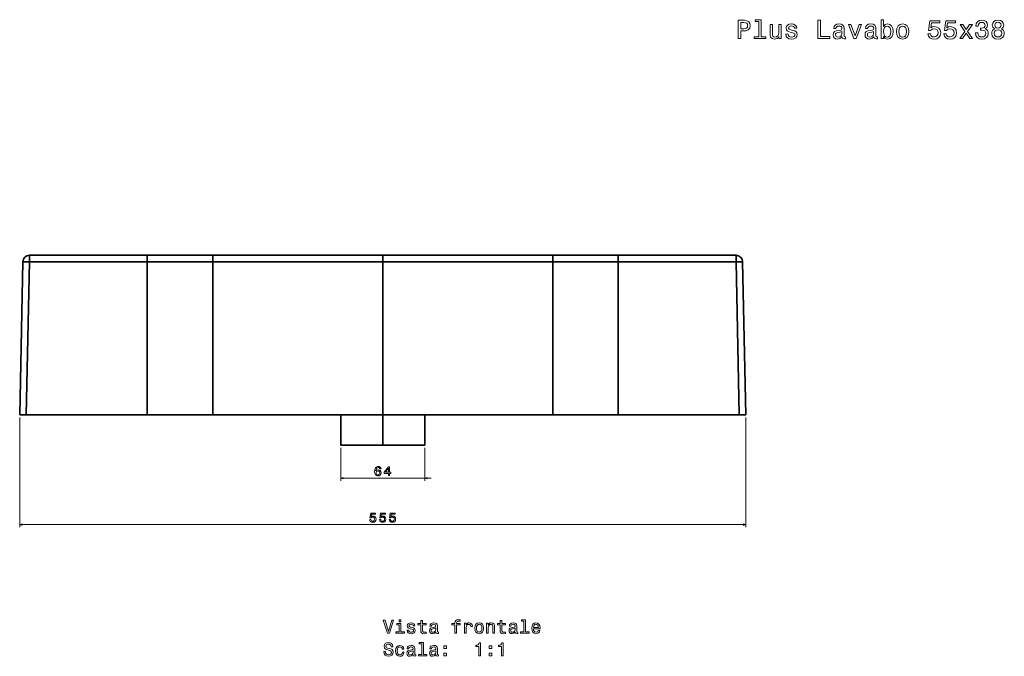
# Model space of a CAD drawing. Extents: x 317 to 1914, y 39 to 1273.
# Tile 4 of 5: x 317 to 1070, y 786 to 1273. Entities that reach past the tile are written whole.
import ezdxf

# ---------------------------------------------------------------- set-up
doc = ezdxf.new("R2010")
doc.units = 0

msp = doc.modelspace()

# ---------------------------------------------------------------- linework, layer by layer
at = {"color": 7, "lineweight": 35}
for p, q in [((414.5, 1092.46), (324.4, 1092.46)), ((414.5, 1092.46), (324.4, 1092.46)), ((464.5, 1092.46), (414.5, 1092.46)), ((414.5, 1092.46), (464.5, 1092.46)), ((594.5, 1092.46), (464.5, 1092.46)), ((594.5, 1092.46), (464.5, 1092.46)), ((724.5, 1092.46), (594.5, 1092.46)), ((594.5, 1092.46), (724.5, 1092.46)), ((774.5, 1092.46), (724.5, 1092.46)), ((774.5, 1092.46), (724.5, 1092.46)), ((864.6, 1092.46), (774.5, 1092.46)), ((774.5, 1092.46), (864.6, 1092.46)), ((319.4, 1087.57), (316.94, 970.46)), ((319.4, 1087.57), (316.94, 970.46)), ((321.94, 970.46), (324.4, 1087.57)), ((321.94, 970.46), (324.4, 1087.57)), ((324.4, 1087.57), (414.5, 1087.57)), ((324.4, 1087.57), (414.5, 1087.57)), ((464.5, 1087.57), (414.5, 1087.57)), ((414.5, 1087.57), (414.5, 970.46)), ((414.5, 1087.57), (464.5, 1087.57)), ((414.5, 1087.57), (414.5, 970.46)), ((464.5, 970.46), (464.5, 1087.57)), ((464.5, 1087.57), (594.5, 1087.57)), ((464.5, 970.46), (464.5, 1087.57)), ((464.5, 1087.57), (594.5, 1087.57)), ((594.5, 1087.57), (594.5, 970.46)), ((724.5, 1087.57), (594.5, 1087.57)), ((594.5, 1087.57), (594.5, 970.46)), ((594.5, 1087.57), (724.5, 1087.57)), ((724.5, 970.46), (724.5, 1087.57)), ((724.5, 970.46), (724.5, 1087.57)), ((724.5, 1087.57), (774.5, 1087.57)), ((724.5, 1087.57), (774.5, 1087.57)), ((774.5, 1087.57), (774.5, 970.46)), ((864.6, 1087.57), (774.5, 1087.57)), ((774.5, 1087.57), (774.5, 970.46)), ((774.5, 1087.57), (864.6, 1087.57)), ((867.06, 970.46), (864.6, 1087.57)), ((864.6, 1087.57), (867.06, 970.46)), ((869.6, 1087.57), (872.06, 970.46)), ((869.6, 1087.57), (872.06, 970.46)), ((872.06, 970.46), (869.6, 1087.57)), ((321.94, 970.46), (414.5, 970.46)), ((414.5, 970.46), (321.94, 970.46)), ((321.94, 970.46), (414.5, 970.46)), ((340.12, 970.46), (414.5, 970.46)), ((414.5, 970.46), (340.12, 970.46)), ((464.5, 970.46), (414.5, 970.46)), ((464.5, 970.46), (414.5, 970.46)), ((414.5, 970.46), (464.5, 970.46)), ((414.5, 970.46), (464.5, 970.46)), ((464.5, 970.46), (414.5, 970.46)), ((464.5, 970.46), (509.38, 970.46)), ((594.5, 970.46), (464.5, 970.46)), ((464.5, 970.46), (594.5, 970.46)), ((594.5, 970.46), (464.5, 970.46)), ((464.5, 970.46), (513.81, 970.46)), ((513.88, 970.46), (562.35, 970.46)), ((514.41, 970.46), (562.35, 970.46)), ((562.35, 947.46), (562.35, 970.47)), ((562.35, 947.46), (562.35, 970.47)), ((594.5, 970.47), (594.5, 947.46)), ((594.5, 970.47), (594.5, 947.46)), ((594.5, 970.46), (724.5, 970.46)), ((594.5, 970.46), (724.5, 970.46)), ((724.5, 970.46), (594.5, 970.46)), ((626.65, 947.46), (626.65, 970.47)), ((626.65, 947.46), (626.65, 970.47)), ((675.12, 970.46), (626.65, 970.46)), ((626.65, 970.46), (674.59, 970.46)), ((724.5, 970.46), (675.19, 970.46)), ((724.5, 970.46), (679.62, 970.46)), ((724.5, 970.46), (774.5, 970.46)), ((774.5, 970.46), (724.5, 970.46)), ((774.5, 970.46), (724.5, 970.46)), ((724.5, 970.46), (774.5, 970.46)), ((724.5, 970.46), (774.5, 970.46)), ((774.5, 970.46), (848.88, 970.46)), ((774.5, 970.46), (867.06, 970.46)), ((867.06, 970.46), (774.5, 970.46)), ((867.06, 970.46), (774.5, 970.46)), ((848.88, 970.46), (774.5, 970.46)), ((594.5, 947.46), (562.35, 947.46)), ((562.35, 947.46), (594.5, 947.46)), ((594.5, 947.46), (562.35, 947.46)), ((572.14, 947.46), (594.5, 947.46)), ((572.14, 947.46), (594.5, 947.46)), ((594.5, 947.46), (572.14, 947.46)), ((594.5, 947.46), (616.86, 947.46)), ((616.86, 947.46), (594.5, 947.46)), ((594.5, 947.46), (626.65, 947.46)), ((594.5, 947.46), (626.65, 947.46)), ((626.65, 947.46), (594.5, 947.46)), ((616.86, 947.46), (594.5, 947.46))]:
    msp.add_line(p, q, dxfattribs=at)
at = {"color": 7, "lineweight": 35, "ltscale": 0.122382}
for p, q in [((324.4, 1092.46), (324.4, 1087.57)), ((324.4, 1087.57), (324.4, 1092.46)), ((414.5, 1092.46), (414.5, 1087.57)), ((414.5, 1087.57), (414.5, 1092.46)), ((464.5, 1087.57), (464.5, 1092.46)), ((464.5, 1092.46), (464.5, 1087.57)), ((594.5, 1092.46), (594.5, 1087.57)), ((594.5, 1087.57), (594.5, 1092.46)), ((724.5, 1087.57), (724.5, 1092.46)), ((724.5, 1092.46), (724.5, 1087.57)), ((774.5, 1092.46), (774.5, 1087.57)), ((774.5, 1087.57), (774.5, 1092.46)), ((864.6, 1087.57), (864.6, 1092.46)), ((864.6, 1092.46), (864.6, 1087.57))]:
    msp.add_line(p, q, dxfattribs=at)
at = {"color": 7, "lineweight": 35, "ltscale": 0.124973}
for p, q in [((321.94, 970.46), (316.94, 970.46)), ((316.94, 970.46), (321.94, 970.46)), ((316.94, 970.46), (321.94, 970.46)), ((872.06, 970.46), (867.06, 970.46)), ((867.06, 970.46), (872.06, 970.46)), ((872.06, 970.46), (867.06, 970.46))]:
    msp.add_line(p, q, dxfattribs=at)
at = {"color": 7, "lineweight": 13}
for p, q in [((316.94, 968.46), (316.94, 884.64)), ((872.06, 968.46), (872.06, 884.64)), ((562.35, 945.46), (562.35, 920.08)), ((626.65, 945.46), (626.65, 920.08)), ((562.35, 922.08), (631.65, 922.08)), ((316.94, 886.64), (872.06, 886.64))]:
    msp.add_line(p, q, dxfattribs=at)
at = {"color": 7, "lineweight": 35, "ltscale": 0.249049}
msp.add_line((340.12, 970.46), (330.15, 970.46), dxfattribs=at)
at = {"color": 7, "lineweight": 35, "ltscale": 0.140501}
msp.add_line((330.75, 970.46), (336.37, 970.46), dxfattribs=at)
at = {"color": 7, "lineweight": 35, "ltscale": 0.110962}
for p, q in [((509.38, 970.46), (513.81, 970.46)), ((679.62, 970.46), (675.19, 970.46))]:
    msp.add_line(p, q, dxfattribs=at)
at = {"color": 7, "lineweight": 35, "ltscale": 0.014989}
for p, q in [((513.81, 970.46), (514.41, 970.46)), ((675.19, 970.46), (674.59, 970.46))]:
    msp.add_line(p, q, dxfattribs=at)
at = {"color": 7, "lineweight": 35, "ltscale": 0.249048}
msp.add_line((858.85, 970.46), (848.88, 970.46), dxfattribs=at)
at = {"color": 7, "lineweight": 35, "ltscale": 0.1405}
msp.add_line((852.63, 970.46), (858.25, 970.46), dxfattribs=at)
at = {"color": 7, "lineweight": 13}
for points in [[(882.07, 1271.03), (882.07, 1259.53), (878.42, 1259.53), (878.42, 1258.04), (887.48, 1258.04), (887.48, 1259.53), (883.85, 1259.53), (883.85, 1272.52), (879.29, 1272.52), (879.29, 1271.03)], [(977.37, 1259.71), (978.68, 1258.16), (980.47, 1257.66), (982.17, 1258.04), (983.52, 1259.19), (984.37, 1261.02), (984.69, 1263.46), (984.37, 1265.91), (983.5, 1267.72), (982.17, 1268.85), (980.47, 1269.25), (978.7, 1268.73), (977.97, 1268.08), (977.37, 1267.22), (977.37, 1272.52), (975.59, 1272.52), (975.59, 1258.04), (977.37, 1258.04)], [(866.32, 1258.04), (868.17, 1258.04), (868.17, 1263.95), (870.23, 1263.95), (872.31, 1264.05), (873.96, 1264.76), (875.03, 1266.13), (875.39, 1268), (875.11, 1269.74), (874.3, 1271.01), (872.97, 1271.78), (871.16, 1272.04), (866.32, 1272.04)], [(870.65, 1270.32), (871.86, 1270.2), (872.75, 1269.82), (873.28, 1269.11), (873.46, 1268), (873.26, 1266.83), (872.71, 1266.13), (871.78, 1265.76), (870.51, 1265.66), (868.17, 1265.66), (868.17, 1270.32)], [(899.04, 1268.87), (897.26, 1268.87), (897.26, 1262.62), (897.06, 1261.17), (896.47, 1260.12), (895.57, 1259.47), (894.38, 1259.27), (893.43, 1259.43), (892.82, 1259.91), (892.48, 1260.74), (892.4, 1261.91), (892.4, 1268.87), (890.62, 1268.87), (890.62, 1261.75), (890.68, 1260.32), (891.07, 1259.13), (892.24, 1258.04), (894.11, 1257.66), (895.12, 1257.8), (895.99, 1258.16), (896.74, 1258.78), (897.34, 1259.69), (897.34, 1258.04), (899.04, 1258.04)], [(908.13, 1264.35), (906.42, 1264.76), (905.15, 1265.22), (904.72, 1266.17), (904.85, 1266.83), (905.27, 1267.32), (905.96, 1267.62), (906.94, 1267.74), (907.89, 1267.62), (908.64, 1267.26), (909.12, 1266.71), (909.32, 1265.99), (911.06, 1265.99), (911.06, 1266.03), (910.76, 1267.34), (909.93, 1268.37), (908.64, 1269.01), (906.94, 1269.25), (905.23, 1269.01), (903.98, 1268.35), (903.19, 1267.36), (902.95, 1266.11), (903.13, 1264.9), (903.7, 1264.05), (904.62, 1263.44), (905.98, 1263.02), (907.95, 1262.54), (909.16, 1262.03), (909.49, 1261.63), (909.61, 1261.02), (909.43, 1260.28), (908.94, 1259.71), (908.15, 1259.35), (907.11, 1259.23), (906, 1259.35), (905.19, 1259.77), (904.64, 1260.46), (904.42, 1261.41), (902.71, 1261.41), (902.99, 1259.79), (903.82, 1258.62), (905.13, 1257.92), (906.94, 1257.66), (908.84, 1257.92), (910.23, 1258.62), (911.08, 1259.75), (911.38, 1261.23), (911.16, 1262.5), (910.53, 1263.36), (909.51, 1263.93)], [(927.2, 1258.04), (936.19, 1258.04), (936.19, 1259.73), (929.05, 1259.73), (929.05, 1272.04), (927.2, 1272.04)], [(945.7, 1259.45), (945.7, 1259.39), (945.8, 1258.7), (946.1, 1258.22), (947.37, 1257.84), (948.36, 1258), (948.36, 1259.37), (947.94, 1259.31), (947.37, 1259.57), (947.27, 1260.38), (947.27, 1265.99), (947.03, 1267.42), (946.32, 1268.43), (945.09, 1269.03), (943.36, 1269.25), (941.66, 1269.01), (940.41, 1268.33), (939.62, 1267.26), (939.36, 1265.85), (939.36, 1265.72), (940.96, 1265.72), (941.1, 1266.57), (941.54, 1267.18), (942.27, 1267.54), (943.3, 1267.68), (944.28, 1267.58), (944.99, 1267.28), (945.41, 1266.75), (945.55, 1266.03), (945.47, 1265.18), (945.15, 1264.76), (944.34, 1264.55), (942.83, 1264.39), (941.1, 1264.03), (939.87, 1263.38), (939.14, 1262.38), (938.92, 1260.88), (939.12, 1259.55), (939.74, 1258.56), (940.75, 1257.94), (942.15, 1257.72), (944.02, 1258.14)], [(954.65, 1258.04), (956.53, 1258.04), (960.48, 1268.87), (958.65, 1268.87), (955.6, 1260.14), (952.49, 1268.87), (950.64, 1268.87)], [(969.98, 1259.45), (969.98, 1259.39), (970.09, 1258.7), (970.39, 1258.22), (971.66, 1257.84), (972.65, 1258), (972.65, 1259.37), (972.22, 1259.31), (971.66, 1259.57), (971.56, 1260.38), (971.56, 1265.99), (971.32, 1267.42), (970.61, 1268.43), (969.38, 1269.03), (967.64, 1269.25), (965.95, 1269.01), (964.7, 1268.33), (963.91, 1267.26), (963.65, 1265.85), (963.65, 1265.72), (965.24, 1265.72), (965.38, 1266.57), (965.83, 1267.18), (966.55, 1267.54), (967.58, 1267.68), (968.57, 1267.58), (969.28, 1267.28), (969.7, 1266.75), (969.84, 1266.03), (969.76, 1265.18), (969.44, 1264.76), (968.63, 1264.55), (967.12, 1264.39), (965.38, 1264.03), (964.15, 1263.38), (963.43, 1262.38), (963.21, 1260.88), (963.41, 1259.55), (964.03, 1258.56), (965.04, 1257.94), (966.43, 1257.72), (968.31, 1258.14)], [(982.87, 1263.46), (982.67, 1261.65), (982.13, 1260.32), (981.26, 1259.51), (980.17, 1259.25), (978.98, 1259.51), (978.11, 1260.32), (977.57, 1261.63), (977.39, 1263.46), (977.57, 1265.28), (978.11, 1266.59), (978.98, 1267.38), (980.17, 1267.66), (981.26, 1267.38), (982.13, 1266.57), (982.67, 1265.26)], [(987.31, 1263.44), (987.64, 1260.98), (988.56, 1259.17), (990.04, 1258.04), (992.01, 1257.66), (993.97, 1258.04), (995.44, 1259.15), (996.37, 1260.96), (996.71, 1263.44), (996.37, 1265.91), (995.44, 1267.74), (993.97, 1268.85), (992.01, 1269.25), (990.04, 1268.85), (988.56, 1267.72), (987.64, 1265.91)], [(989.13, 1263.46), (989.31, 1265.28), (989.87, 1266.59), (990.78, 1267.4), (992.01, 1267.68), (993.22, 1267.4), (994.13, 1266.61), (994.7, 1265.28), (994.9, 1263.46), (994.7, 1261.63), (994.13, 1260.3), (993.22, 1259.49), (992.01, 1259.23), (990.78, 1259.49), (989.87, 1260.3), (989.31, 1261.63)], [(1011.3, 1261.69), (1011.74, 1260.04), (1012.73, 1258.74), (1014.18, 1257.94), (1016.04, 1257.64), (1018.08, 1258), (1019.67, 1258.99), (1020.68, 1260.56), (1021.06, 1262.58), (1020.72, 1264.45), (1019.75, 1265.93), (1018.24, 1266.87), (1016.28, 1267.22), (1014.77, 1266.98), (1013.6, 1266.31), (1014.16, 1270.08), (1020.3, 1270.08), (1020.3, 1271.74), (1012.81, 1271.74), (1011.7, 1264.31), (1013.32, 1264.31), (1014.49, 1265.26), (1015.98, 1265.6), (1017.27, 1265.38), (1018.26, 1264.74), (1018.88, 1263.75), (1019.11, 1262.48), (1018.88, 1261.21), (1018.24, 1260.22), (1017.25, 1259.59), (1015.98, 1259.37), (1014.91, 1259.51), (1014.08, 1259.98), (1013.48, 1260.7), (1013.17, 1261.69)], [(1023.44, 1261.69), (1023.89, 1260.04), (1024.87, 1258.74), (1026.33, 1257.94), (1028.18, 1257.64), (1030.22, 1258), (1031.81, 1258.99), (1032.82, 1260.56), (1033.21, 1262.58), (1032.86, 1264.45), (1031.89, 1265.93), (1030.38, 1266.87), (1028.43, 1267.22), (1026.91, 1266.98), (1025.74, 1266.31), (1026.31, 1270.08), (1032.44, 1270.08), (1032.44, 1271.74), (1024.96, 1271.74), (1023.85, 1264.31), (1025.46, 1264.31), (1026.63, 1265.26), (1028.12, 1265.6), (1029.41, 1265.38), (1030.4, 1264.74), (1031.03, 1263.75), (1031.25, 1262.48), (1031.03, 1261.21), (1030.38, 1260.22), (1029.39, 1259.59), (1028.12, 1259.37), (1027.05, 1259.51), (1026.23, 1259.98), (1025.62, 1260.7), (1025.32, 1261.69)], [(1037.7, 1258.04), (1040.49, 1262.25), (1043.35, 1258.04), (1045.49, 1258.04), (1041.62, 1263.63), (1045.27, 1268.87), (1043.21, 1268.87), (1040.57, 1264.94), (1037.93, 1268.87), (1035.83, 1268.87), (1039.42, 1263.61), (1035.63, 1258.04)], [(1047.65, 1262.44), (1047.65, 1262.29), (1047.97, 1260.36), (1048.92, 1258.91), (1050.41, 1257.98), (1052.39, 1257.64), (1054.49, 1257.98), (1056.06, 1258.87), (1057.07, 1260.28), (1057.43, 1262.09), (1057.27, 1263.28), (1056.83, 1264.25), (1056.1, 1265), (1055.13, 1265.54), (1056.45, 1266.63), (1056.91, 1268.37), (1056.61, 1269.94), (1055.74, 1271.13), (1054.33, 1271.88), (1052.39, 1272.14), (1050.57, 1271.82), (1049.18, 1270.93), (1048.28, 1269.52), (1047.97, 1267.64), (1047.97, 1267.5), (1049.77, 1267.5), (1049.93, 1268.79), (1050.45, 1269.72), (1051.3, 1270.28), (1052.49, 1270.49), (1053.54, 1270.32), (1054.31, 1269.9), (1054.77, 1269.21), (1054.95, 1268.29), (1054.77, 1267.3), (1054.29, 1266.63), (1053.44, 1266.23), (1052.29, 1266.11), (1051.5, 1266.13), (1051.5, 1264.53), (1052.49, 1264.57), (1053.76, 1264.39), (1054.71, 1263.91), (1055.28, 1263.12), (1055.48, 1262.09), (1055.26, 1260.92), (1054.67, 1260.06), (1053.74, 1259.51), (1052.51, 1259.33), (1051.24, 1259.53), (1050.31, 1260.14), (1049.73, 1261.1), (1049.51, 1262.44)], [(1062.38, 1265.58), (1061.35, 1265.02), (1060.64, 1264.23), (1060.2, 1263.24), (1060.06, 1262.05), (1060.38, 1260.26), (1061.31, 1258.87), (1062.82, 1257.98), (1064.88, 1257.64), (1066.91, 1257.98), (1068.43, 1258.87), (1069.36, 1260.26), (1069.7, 1262.05), (1069.54, 1263.24), (1069.11, 1264.23), (1068.39, 1265.02), (1067.38, 1265.58), (1068.19, 1266.07), (1068.75, 1266.73), (1069.09, 1267.54), (1069.21, 1268.53), (1068.89, 1269.96), (1068.04, 1271.11), (1066.67, 1271.86), (1064.88, 1272.14), (1063.06, 1271.86), (1061.69, 1271.11), (1060.82, 1269.96), (1060.52, 1268.53), (1060.62, 1267.54), (1060.96, 1266.73)], [(1061.99, 1262.09), (1062.17, 1263.16), (1062.76, 1263.97), (1063.67, 1264.49), (1064.88, 1264.68), (1066.07, 1264.49), (1066.98, 1263.97), (1067.56, 1263.16), (1067.76, 1262.09), (1067.56, 1260.94), (1066.98, 1260.08), (1066.07, 1259.51), (1064.88, 1259.33), (1063.67, 1259.51), (1062.76, 1260.08), (1062.17, 1260.94)], [(1062.44, 1268.37), (1062.6, 1269.25), (1063.08, 1269.94), (1063.85, 1270.36), (1064.88, 1270.53), (1065.89, 1270.36), (1066.65, 1269.94), (1067.14, 1269.25), (1067.32, 1268.37), (1067.14, 1267.46), (1066.65, 1266.75), (1065.89, 1266.29), (1064.88, 1266.15), (1063.85, 1266.31), (1063.08, 1266.75), (1062.6, 1267.46)], [(945.49, 1261.83), (945.25, 1260.78), (944.61, 1259.98), (943.64, 1259.45), (942.45, 1259.27), (941.68, 1259.37), (941.14, 1259.69), (940.79, 1260.26), (940.69, 1261.04), (940.77, 1261.75), (941.1, 1262.25), (942.39, 1262.82), (944.02, 1263.06), (945.49, 1263.55)], [(969.78, 1261.83), (969.54, 1260.78), (968.89, 1259.98), (967.93, 1259.45), (966.74, 1259.27), (965.97, 1259.37), (965.43, 1259.69), (965.08, 1260.26), (964.98, 1261.04), (965.06, 1261.75), (965.38, 1262.25), (966.68, 1262.82), (968.31, 1263.06), (969.78, 1263.55)], [(593.18, 929.2), (592.99, 930.01), (592.55, 930.62), (591.86, 931), (590.98, 931.13), (590.38, 931.06), (589.87, 930.87), (589.41, 930.56), (589.03, 930.12), (588.73, 929.56), (588.5, 928.88), (588.36, 928.09), (588.32, 927.19), (588.48, 925.76), (588.98, 924.72), (589.78, 924.09), (590.86, 923.88), (591.84, 924.06), (592.59, 924.54), (593.07, 925.28), (593.25, 926.23), (593.07, 927.19), (592.61, 927.93), (591.89, 928.39), (591.01, 928.55), (590.05, 928.35), (589.33, 927.78), (589.48, 928.88), (589.81, 929.68), (590.3, 930.16), (590.99, 930.32), (591.49, 930.24), (591.87, 930.02), (592.13, 929.67), (592.26, 929.2)], [(592.27, 926.22), (592.16, 925.59), (591.87, 925.1), (591.42, 924.78), (590.85, 924.68), (590.26, 924.78), (589.81, 925.09), (589.51, 925.58), (589.42, 926.21), (589.52, 926.84), (589.81, 927.31), (590.27, 927.61), (590.9, 927.72), (591.44, 927.61), (591.87, 927.32), (592.16, 926.85)], [(598.79, 924.08), (599.7, 924.08), (599.7, 925.82), (600.7, 925.82), (600.7, 926.63), (599.7, 926.63), (599.7, 930.93), (598.78, 930.93), (595.71, 926.71), (595.71, 925.82), (598.79, 925.82)], [(596.56, 926.63), (598.79, 929.76), (598.79, 926.63)], [(584.53, 890.46), (584.75, 889.63), (585.24, 888.99), (585.97, 888.59), (586.9, 888.43), (587.92, 888.62), (588.71, 889.11), (589.22, 889.9), (589.41, 890.91), (589.24, 891.84), (588.75, 892.58), (588, 893.05), (587.02, 893.23), (586.26, 893.1), (585.68, 892.77), (585.96, 894.66), (589.03, 894.66), (589.03, 895.48), (585.28, 895.48), (584.73, 891.77), (585.54, 891.77), (586.12, 892.25), (586.87, 892.42), (587.51, 892.31), (588.01, 891.98), (588.32, 891.49), (588.43, 890.85), (588.32, 890.22), (588, 889.73), (587.5, 889.41), (586.87, 889.3), (586.33, 889.37), (585.92, 889.6), (585.62, 889.97), (585.46, 890.46)], [(592, 890.46), (592.22, 889.63), (592.71, 888.99), (593.44, 888.59), (594.37, 888.43), (595.39, 888.62), (596.18, 889.11), (596.69, 889.9), (596.88, 890.91), (596.71, 891.84), (596.22, 892.58), (595.47, 893.05), (594.49, 893.23), (593.73, 893.1), (593.15, 892.77), (593.43, 894.66), (596.5, 894.66), (596.5, 895.48), (592.76, 895.48), (592.2, 891.77), (593.01, 891.77), (593.59, 892.25), (594.34, 892.42), (594.98, 892.31), (595.48, 891.98), (595.79, 891.49), (595.9, 890.85), (595.79, 890.22), (595.47, 889.73), (594.97, 889.41), (594.34, 889.3), (593.8, 889.37), (593.39, 889.6), (593.09, 889.97), (592.94, 890.46)], [(599.47, 890.46), (599.69, 889.63), (600.19, 888.99), (600.91, 888.59), (601.84, 888.43), (602.86, 888.62), (603.66, 889.11), (604.16, 889.9), (604.35, 890.91), (604.18, 891.84), (603.7, 892.58), (602.94, 893.05), (601.96, 893.23), (601.21, 893.1), (600.62, 892.77), (600.9, 894.66), (603.97, 894.66), (603.97, 895.48), (600.23, 895.48), (599.67, 891.77), (600.48, 891.77), (601.06, 892.25), (601.81, 892.42), (602.46, 892.31), (602.95, 891.98), (603.26, 891.49), (603.37, 890.85), (603.26, 890.22), (602.94, 889.73), (602.45, 889.41), (601.81, 889.3), (601.28, 889.37), (600.86, 889.6), (600.56, 889.97), (600.41, 890.46)], [(601.34, 813.6), (598.84, 805.09), (596.26, 813.6), (594.89, 813.6), (598.12, 803.59), (599.56, 803.59), (602.71, 813.6)], [(608.45, 813.93), (607.11, 813.93), (607.11, 812.49), (608.45, 812.49)], [(623.58, 809.99), (623.58, 806.11), (623.66, 804.86), (624.07, 803.99), (624.87, 803.49), (626.24, 803.32), (627.74, 803.39), (627.74, 804.48), (626.65, 804.4), (625.65, 804.51), (625.12, 804.87), (624.89, 805.48), (624.85, 806.33), (624.85, 809.99), (627.74, 809.99), (627.74, 811.07), (624.85, 811.07), (624.85, 813.33), (623.58, 813.33), (623.58, 811.07), (621.39, 811.07), (621.39, 809.99)], [(649.66, 809.99), (649.66, 803.59), (650.93, 803.59), (650.93, 809.99), (653.81, 809.99), (653.81, 811.07), (650.93, 811.07), (650.93, 811.54), (651.03, 812.12), (651.36, 812.51), (651.92, 812.74), (652.73, 812.83), (653.81, 812.77), (653.81, 813.86), (652.44, 813.93), (651.2, 813.8), (650.34, 813.42), (649.82, 812.74), (649.66, 811.77), (649.66, 811.07), (647.34, 811.07), (647.34, 809.99)], [(684.3, 809.99), (684.3, 806.11), (684.38, 804.86), (684.79, 803.99), (685.6, 803.49), (686.96, 803.32), (688.46, 803.39), (688.46, 804.48), (687.37, 804.4), (686.37, 804.51), (685.84, 804.87), (685.61, 805.48), (685.57, 806.33), (685.57, 809.99), (688.46, 809.99), (688.46, 811.07), (685.57, 811.07), (685.57, 813.33), (684.3, 813.33), (684.3, 811.07), (682.11, 811.07), (682.11, 809.99)], [(702.47, 812.87), (702.47, 804.66), (699.86, 804.66), (699.86, 803.59), (706.33, 803.59), (706.33, 804.66), (703.74, 804.66), (703.74, 813.93), (700.48, 813.93), (700.48, 812.87)], [(608.4, 804.66), (608.4, 811.07), (605.15, 811.07), (605.15, 809.99), (607.14, 809.99), (607.14, 804.66), (604.54, 804.66), (604.54, 803.59), (611.03, 803.59), (611.03, 804.66)], [(616.99, 808.1), (615.77, 808.39), (614.86, 808.72), (614.56, 809.4), (614.64, 809.87), (614.95, 810.22), (615.44, 810.43), (616.14, 810.52), (616.82, 810.43), (617.35, 810.17), (617.7, 809.78), (617.84, 809.27), (619.08, 809.27), (619.08, 809.29), (618.87, 810.23), (618.28, 810.97), (617.35, 811.43), (616.14, 811.6), (614.92, 811.43), (614.02, 810.95), (613.46, 810.25), (613.29, 809.35), (613.42, 808.49), (613.82, 807.88), (614.49, 807.45), (615.45, 807.15), (616.86, 806.8), (617.73, 806.44), (617.96, 806.15), (618.04, 805.72), (617.91, 805.19), (617.57, 804.78), (617.01, 804.53), (616.26, 804.44), (615.47, 804.53), (614.89, 804.83), (614.5, 805.32), (614.34, 806), (613.12, 806), (613.32, 804.84), (613.91, 804.01), (614.85, 803.5), (616.14, 803.32), (617.5, 803.5), (618.49, 804.01), (619.1, 804.81), (619.31, 805.87), (619.15, 806.77), (618.71, 807.39), (617.97, 807.8)], [(635.15, 804.6), (635.15, 804.55), (635.22, 804.06), (635.44, 803.72), (636.34, 803.44), (637.05, 803.56), (637.05, 804.54), (636.75, 804.5), (636.34, 804.68), (636.27, 805.26), (636.27, 809.27), (636.1, 810.29), (635.6, 811.01), (634.72, 811.44), (633.48, 811.6), (632.27, 811.43), (631.37, 810.94), (630.81, 810.17), (630.62, 809.17), (630.62, 809.08), (631.76, 809.08), (631.86, 809.68), (632.18, 810.12), (632.7, 810.38), (633.43, 810.48), (634.14, 810.4), (634.64, 810.19), (634.95, 809.81), (635.05, 809.29), (634.99, 808.69), (634.76, 808.39), (634.18, 808.24), (633.1, 808.13), (631.86, 807.87), (630.98, 807.41), (630.47, 806.69), (630.31, 805.62), (630.45, 804.67), (630.9, 803.96), (631.62, 803.52), (632.61, 803.36), (633.95, 803.66)], [(635, 806.3), (634.83, 805.55), (634.37, 804.97), (633.68, 804.6), (632.83, 804.47), (632.28, 804.54), (631.89, 804.77), (631.65, 805.17), (631.57, 805.74), (631.63, 806.24), (631.86, 806.6), (632.79, 807), (633.95, 807.18), (635, 807.52)], [(657.05, 803.59), (658.32, 803.59), (658.32, 808.01), (658.45, 809.08), (658.84, 809.84), (659.47, 810.3), (660.32, 810.46), (660.96, 810.36), (661.43, 810.07), (661.72, 809.58), (661.82, 808.92), (663.1, 808.92), (662.93, 810.09), (662.45, 810.92), (661.66, 811.43), (660.58, 811.6), (659.85, 811.49), (659.21, 811.2), (658.65, 810.71), (658.2, 810.04), (658.2, 811.33), (657.05, 811.33)], [(664.87, 807.45), (665.11, 805.69), (665.77, 804.4), (666.82, 803.59), (668.23, 803.32), (669.63, 803.59), (670.68, 804.38), (671.34, 805.68), (671.59, 807.45), (671.34, 809.21), (670.68, 810.52), (669.63, 811.31), (668.23, 811.6), (666.82, 811.31), (665.77, 810.51), (665.11, 809.21)], [(666.17, 807.46), (666.3, 808.76), (666.7, 809.7), (667.35, 810.27), (668.23, 810.48), (669.1, 810.27), (669.74, 809.71), (670.15, 808.76), (670.29, 807.46), (670.15, 806.15), (669.74, 805.2), (669.1, 804.63), (668.23, 804.44), (667.35, 804.63), (666.7, 805.2), (666.3, 806.15)], [(673.92, 803.59), (675.19, 803.59), (675.19, 808.06), (675.32, 809.08), (675.74, 809.83), (676.39, 810.29), (677.25, 810.46), (677.94, 810.32), (678.38, 809.93), (678.59, 809.28), (678.66, 808.42), (678.66, 803.59), (679.93, 803.59), (679.93, 808.68), (679.87, 809.7), (679.62, 810.55), (678.77, 811.33), (677.44, 811.6), (676.7, 811.5), (676.09, 811.23), (675.55, 810.76), (675.13, 810.15), (675.13, 811.33), (673.92, 811.33)], [(695.87, 804.6), (695.87, 804.55), (695.94, 804.06), (696.16, 803.72), (697.06, 803.44), (697.77, 803.56), (697.77, 804.54), (697.47, 804.5), (697.06, 804.68), (696.99, 805.26), (696.99, 809.27), (696.82, 810.29), (696.32, 811.01), (695.44, 811.44), (694.2, 811.6), (692.99, 811.43), (692.09, 810.94), (691.53, 810.17), (691.34, 809.17), (691.34, 809.08), (692.48, 809.08), (692.58, 809.68), (692.9, 810.12), (693.42, 810.38), (694.15, 810.48), (694.86, 810.4), (695.36, 810.19), (695.67, 809.81), (695.77, 809.29), (695.71, 808.69), (695.48, 808.39), (694.9, 808.24), (693.82, 808.13), (692.58, 807.87), (691.7, 807.41), (691.19, 806.69), (691.03, 805.62), (691.17, 804.67), (691.62, 803.96), (692.34, 803.52), (693.33, 803.36), (694.67, 803.66)], [(695.72, 806.3), (695.55, 805.55), (695.09, 804.97), (694.4, 804.6), (693.55, 804.47), (693, 804.54), (692.61, 804.77), (692.37, 805.17), (692.3, 805.74), (692.35, 806.24), (692.58, 806.6), (693.51, 807), (694.67, 807.18), (695.72, 807.52)], [(709.73, 807.09), (714.8, 807.09), (714.82, 807.68), (714.59, 809.34), (713.95, 810.58), (712.94, 811.33), (711.6, 811.6), (710.29, 811.31), (709.28, 810.51), (708.64, 809.19), (708.4, 807.46), (708.62, 805.69), (709.27, 804.4), (710.26, 803.59), (711.56, 803.32), (712.68, 803.5), (713.61, 803.99), (714.28, 804.77), (714.67, 805.81), (713.42, 805.81), (713.16, 805.23), (712.79, 804.8), (711.72, 804.45), (710.9, 804.61), (710.28, 805.12), (709.87, 805.94), (709.73, 807.05)], [(709.73, 808.16), (709.89, 809.15), (710.28, 809.89), (710.87, 810.33), (711.65, 810.49), (712.41, 810.33), (713, 809.89), (713.36, 809.15), (713.49, 808.16)], [(596.56, 789.61), (595.25, 789.61), (595.54, 788.08), (596.26, 786.96), (597.37, 786.28), (598.87, 786.04), (600.35, 786.27), (601.46, 786.9), (602.17, 787.9), (602.43, 789.21), (602.21, 790.39), (601.6, 791.15), (600.62, 791.66), (599.31, 792.03), (598.19, 792.31), (597.45, 792.62), (597.04, 793.08), (596.91, 793.8), (597.04, 794.45), (597.41, 794.94), (597.99, 795.27), (598.78, 795.39), (599.59, 795.25), (600.22, 794.86), (600.64, 794.21), (600.84, 793.33), (602.15, 793.33), (602.15, 793.36), (601.92, 794.71), (601.24, 795.72), (600.18, 796.36), (598.74, 796.57), (597.44, 796.36), (596.43, 795.75), (595.78, 794.81), (595.55, 793.6), (595.74, 792.52), (596.29, 791.79), (597.15, 791.3), (598.33, 790.92), (599.5, 790.59), (600.38, 790.27), (600.91, 789.81), (601.1, 789.06), (600.93, 788.3), (600.48, 787.72), (599.8, 787.36), (598.92, 787.25), (597.94, 787.41), (597.19, 787.87), (596.72, 788.62)], [(609.46, 791.49), (610.71, 791.49), (610.45, 792.64), (609.83, 793.55), (608.87, 794.11), (607.61, 794.32), (606.23, 794.04), (605.18, 793.23), (604.51, 791.92), (604.28, 790.16), (604.5, 788.42), (605.15, 787.12), (606.17, 786.31), (607.57, 786.04), (608.81, 786.25), (609.77, 786.86), (610.44, 787.81), (610.72, 789.08), (609.51, 789.08), (609.3, 788.27), (608.89, 787.67), (608.32, 787.29), (607.61, 787.18), (606.73, 787.36), (606.1, 787.94), (605.71, 788.88), (605.58, 790.2), (605.71, 791.5), (606.11, 792.44), (606.76, 793.01), (607.61, 793.21), (608.36, 793.08), (608.92, 792.75), (609.3, 792.21)], [(617.8, 787.32), (617.8, 787.28), (617.87, 786.79), (618.09, 786.44), (619, 786.17), (619.7, 786.28), (619.7, 787.26), (619.4, 787.22), (619, 787.41), (618.92, 787.98), (618.92, 791.99), (618.75, 793.01), (618.25, 793.73), (617.37, 794.17), (616.13, 794.32), (614.92, 794.15), (614.02, 793.66), (613.46, 792.9), (613.28, 791.89), (613.28, 791.8), (614.41, 791.8), (614.51, 792.41), (614.83, 792.84), (615.35, 793.1), (616.09, 793.2), (616.79, 793.13), (617.3, 792.91), (617.6, 792.54), (617.7, 792.02), (617.64, 791.41), (617.41, 791.11), (616.83, 790.97), (615.75, 790.85), (614.51, 790.59), (613.64, 790.13), (613.12, 789.41), (612.96, 788.34), (613.1, 787.39), (613.55, 786.69), (614.27, 786.24), (615.26, 786.08), (616.6, 786.38)], [(624.4, 795.59), (624.4, 787.38), (621.79, 787.38), (621.79, 786.31), (628.26, 786.31), (628.26, 787.38), (625.67, 787.38), (625.67, 796.66), (622.41, 796.66), (622.41, 795.59)], [(635.15, 787.32), (635.15, 787.28), (635.22, 786.79), (635.44, 786.44), (636.34, 786.17), (637.05, 786.28), (637.05, 787.26), (636.75, 787.22), (636.34, 787.41), (636.27, 787.98), (636.27, 791.99), (636.1, 793.01), (635.6, 793.73), (634.72, 794.17), (633.48, 794.32), (632.27, 794.15), (631.37, 793.66), (630.81, 792.9), (630.62, 791.89), (630.62, 791.8), (631.76, 791.8), (631.86, 792.41), (632.18, 792.84), (632.7, 793.1), (633.43, 793.2), (634.14, 793.13), (634.64, 792.91), (634.95, 792.54), (635.05, 792.02), (634.99, 791.41), (634.76, 791.11), (634.18, 790.97), (633.1, 790.85), (631.86, 790.59), (630.98, 790.13), (630.47, 789.41), (630.31, 788.34), (630.45, 787.39), (630.9, 786.69), (631.62, 786.24), (632.61, 786.08), (633.95, 786.38)], [(641.21, 791.9), (643.2, 791.9), (643.2, 794.05), (641.21, 794.05)], [(667.97, 786.31), (669.28, 786.31), (669.28, 796.38), (668.3, 796.38), (668.04, 795.51), (667.53, 794.91), (666.73, 794.57), (665.64, 794.45), (665.64, 793.43), (667.97, 793.43)], [(675.91, 791.9), (677.9, 791.9), (677.9, 794.05), (675.91, 794.05)], [(685.32, 786.31), (686.63, 786.31), (686.63, 796.38), (685.65, 796.38), (685.39, 795.51), (684.87, 794.91), (684.08, 794.57), (682.99, 794.45), (682.99, 793.43), (685.32, 793.43)], [(617.66, 789.02), (617.48, 788.27), (617.02, 787.7), (616.33, 787.32), (615.48, 787.19), (614.93, 787.26), (614.54, 787.49), (614.3, 787.9), (614.23, 788.46), (614.28, 788.96), (614.51, 789.32), (615.44, 789.73), (616.6, 789.9), (617.66, 790.25)], [(635, 789.02), (634.83, 788.27), (634.37, 787.7), (633.68, 787.32), (632.83, 787.19), (632.28, 787.26), (631.89, 787.49), (631.65, 787.9), (631.57, 788.46), (631.63, 788.96), (631.86, 789.32), (632.79, 789.73), (633.95, 789.9), (635, 790.25)], [(641.21, 786.31), (643.2, 786.31), (643.2, 788.46), (641.21, 788.46)], [(675.91, 786.31), (677.9, 786.31), (677.9, 788.46), (675.91, 788.46)]]:
    msp.add_lwpolyline(points, close=True, dxfattribs=at)
at = {"color": 7, "lineweight": 35}
for points in [[(319.4, 1087.57), (319.4, 1087.57), (319.4, 1087.57), (319.41, 1087.58), (319.53, 1087.59), (320.1, 1087.61), (320.99, 1087.61), (324.4, 1087.57)], [(324.4, 1087.57), (321.13, 1087.61), (319.9, 1087.6), (319.49, 1087.59), (319.41, 1087.58), (319.4, 1087.57), (319.4, 1087.57), (319.4, 1087.57)], [(864.6, 1087.57), (868.2, 1087.61), (869.42, 1087.59), (869.57, 1087.58), (869.59, 1087.58), (869.6, 1087.57), (869.6, 1087.57), (869.6, 1087.57), (869.6, 1087.57)], [(869.6, 1087.57), (869.6, 1087.57), (869.6, 1087.57), (869.6, 1087.57), (869.59, 1087.58), (869.56, 1087.58), (869.23, 1087.6), (867.29, 1087.61), (864.6, 1087.57)]]:
    msp.add_lwpolyline(points, dxfattribs=at)
at = {"color": 7, "lineweight": 13}
for points in [[(564.28, 922.6), (562.35, 922.08), (564.28, 921.57)], [(628.58, 922.6), (626.65, 922.08), (628.58, 921.57)], [(318.88, 887.15), (316.94, 886.64), (318.88, 886.12)], [(870.12, 886.12), (872.06, 886.64), (870.12, 887.15)]]:
    msp.add_lwpolyline(points, dxfattribs=at)
at = {"color": 7, "lineweight": 35}
for centre, radius, start, end in [((324.4, 1087.46), 5, 90.00336, 178.79663), ((324.4, 1087.46), 5, 90.00336, 178.79663), ((864.6, 1087.46), 5, 1.20336, 89.99664), ((864.6, 1087.46), 5, 1.20336, 89.99664), ((319.7, 864.77), 222.85, 88.79191, 89.28375), ((319.7, 864.75), 222.87, 88.79186, 89.28365)]:
    msp.add_arc(centre, radius, start, end, dxfattribs=at)

doc.saveas('drawing.dxf')
